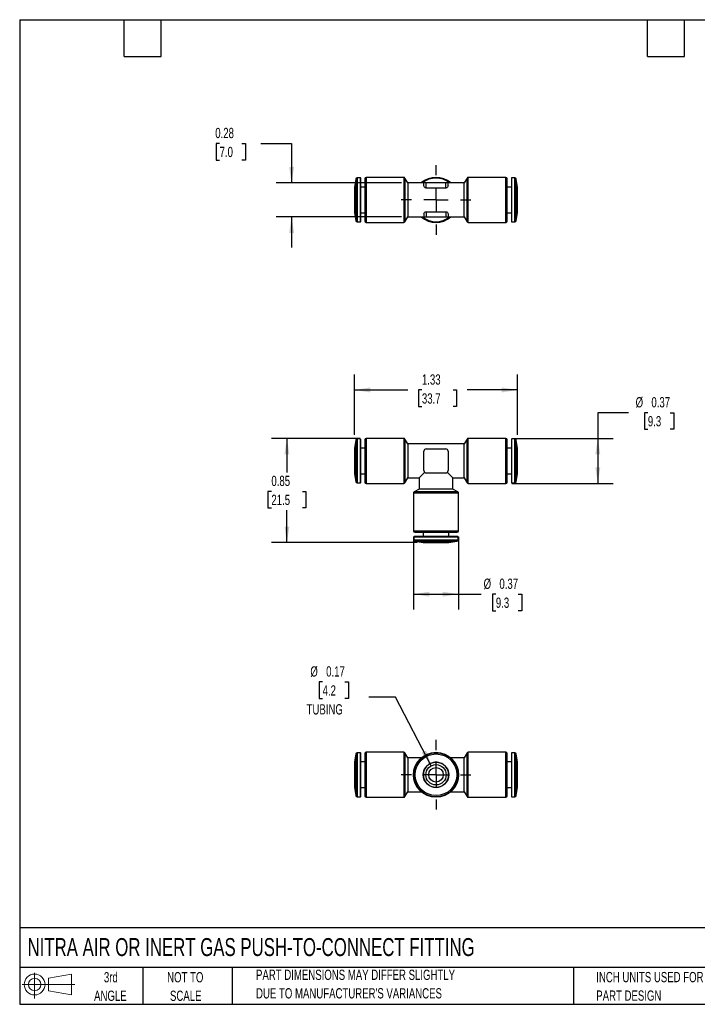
# Model space of a CAD drawing. Header units: inches. Extents: x 0.2 to 10.8, y 0.2 to 8.2.
# Tile 1 of 2: x 0.2 to 5.8, y 0.2 to 8.2. Entities that reach past the tile are written whole.
import ezdxf

# ---------------------------------------------------------------- set-up
doc = ezdxf.new("R2010")
doc.units = ezdxf.units.IN
doc.header["$MEASUREMENT"] = 0
doc.linetypes.add('CENTERX2', pattern=[0.8, 0.5, -0.1, 0.1, -0.1])
doc.layers.add('CENTER', color=40, linetype='CENTERX2')
doc.layers.add('SLD-DEFPOINTS', color=7, linetype='Continuous')
doc.layers.add('DIMENSIONS', color=140, linetype='Continuous', lineweight=25)
doc.layers.add('TEXT', color=140, linetype='Continuous', lineweight=25)
doc.styles.add('SLDTEXTSTYLE0', font='TXT', dxfattribs={"width": 0.7})
doc.dimstyles.new('SLDDIMSTYLE0', dxfattribs={"dimtxt": 0.084961, "dimasz": 0.13, "dimexe": 0, "dimexo": 0.0625, "dimgap": 0.02124, "dimtad": 0, "dimtih": 1, "dimtoh": 1, "dimrnd": 1e-09, "dimdsep": 46, "dimtxsty": 'SLDTEXTSTYLE0', "dimsah": 1, "dimcen": 0.09, "dimadec": 0, "dimazin": 2, "dimtfac": 1, "dimtofl": 0, "dimtmove": 0, "dimatfit": 3, "dimfxl": 0, "dimfrac": 2, "dimtolj": 1, "dimtzin": 12, "dimarcsym": 0})
doc.dimstyles.new('SLDDIMSTYLE1', dxfattribs={"dimtxt": 0.084961, "dimasz": 0.13, "dimexe": 0, "dimexo": 0.0625, "dimgap": 0.02124, "dimtad": 0, "dimtih": 1, "dimtoh": 1, "dimrnd": 1e-09, "dimzin": 12, "dimdsep": 46, "dimtxsty": 'SLDTEXTSTYLE0', "dimsah": 1, "dimcen": 0.09, "dimadec": 0, "dimazin": 3, "dimtfac": 1, "dimtofl": 0, "dimtmove": 0, "dimatfit": 3, "dimfxl": 0, "dimfrac": 2, "dimtolj": 1, "dimtzin": 12, "dimarcsym": 0})
doc.dimstyles.new('SLDDIMSTYLE2', dxfattribs={"dimtxt": 0.084961, "dimasz": 0.13, "dimexe": 0, "dimexo": 0.0625, "dimgap": 0.02124, "dimtad": 0, "dimtih": 1, "dimtoh": 1, "dimrnd": 1e-09, "dimdsep": 46, "dimtxsty": 'SLDTEXTSTYLE0', "dimsah": 1, "dimcen": 0, "dimadec": 0, "dimazin": 2, "dimtfac": 1, "dimtofl": 0, "dimtmove": 0, "dimatfit": 3, "dimfxl": 0, "dimfrac": 2, "dimtolj": 1, "dimtzin": 12, "dimarcsym": 0})
doc.dimstyles.new('SLDDIMSTYLE3', dxfattribs={"dimtxt": 0.084961, "dimasz": 0.13, "dimexe": 0, "dimexo": 0.0625, "dimgap": 0.02124, "dimtad": 0, "dimtih": 1, "dimtoh": 1, "dimrnd": 1e-09, "dimdsep": 46, "dimtxsty": 'SLDTEXTSTYLE0', "dimsah": 1, "dimcen": 0.09, "dimadec": 0, "dimazin": 2, "dimtfac": 1, "dimtmove": 0, "dimatfit": 0, "dimfxl": 0, "dimfrac": 2, "dimtolj": 1, "dimtzin": 12, "dimarcsym": 0})

# ---------------------------------------------------------------- blocks, each defined once
blk = doc.blocks.new('Block11')
at = {"color": 7, "linetype": 'Continuous', "lineweight": 18}
for p, q in [((0.1019, 0.2091), (0.1019, 0)), ((0.2157, 0.1641), (0.4006, 0.1981)), ((0.2157, 0.0628), (0.2157, 0.1641)), ((0.4006, 0.1981), (0.4006, 0.0288)), ((0, 0.1135), (0.4281, 0.1135)), ((0.2157, 0.0628), (0.4006, 0.0288))]:
    blk.add_line(p, q, dxfattribs=at)
for radius in [0.0846, 0.0506]:
    blk.add_circle((0.1019, 0.1135), radius, dxfattribs=at)
blk = doc.blocks.new('Block12')
at = {"layer": 'SLD-DEFPOINTS'}
blk.add_blockref('Block11', (0, 0), dxfattribs=at)
blk = doc.blocks.new('_D')
at = {"layer": 'DIMENSIONS'}
for p, q in [((5.1967, 5.0569), (4.9467, 5.0569)), ((4.9467, 5.0569), (4.9467, 4.848)), ((5.3533, 5.0569), (5.3248, 5.0569)), ((5.3248, 5.0569), (5.3248, 4.9219)), ((5.5351, 5.0569), (5.5637, 5.0569)), ((5.5637, 5.0569), (5.5637, 4.9219)), ((5.3248, 4.9219), (5.3533, 4.9219)), ((5.5637, 4.9219), (5.5351, 4.9219)), ((4.249, 4.848), (5.0717, 4.848)), ((4.9467, 4.848), (4.9467, 4.4818)), ((4.249, 4.4818), (5.0717, 4.4818))]:
    blk.add_line(p, q, dxfattribs=at)
for points in [[(4.9467, 4.848), (4.9267, 4.718), (4.9667, 4.718)], [(4.9467, 4.4818), (4.9667, 4.6118), (4.9267, 4.6118)]]:
    blk.add_solid(points, dxfattribs=at)
at = {"layer": 'DIMENSIONS', "char_height": 0.08333, "attachment_point": 1, "style": 'SLDTEXTSTYLE0'}
for s, insert in [('%%c', (5.2539, 5.1833)), ('0.37', (5.3821, 5.1833)), ('9.3', (5.3533, 5.0293))]:
    blk.add_mtext(s, dxfattribs=dict(at, insert=insert))
blk = doc.blocks.new('_D_1')
at = {"layer": 'DIMENSIONS'}
for p, q in [((3.4491, 4.0481), (3.4491, 3.4573)), ((3.8153, 4.0481), (3.8153, 3.4573)), ((3.4491, 3.5823), (3.8153, 3.5823)), ((3.8153, 3.5823), (3.9999, 3.5823)), ((4.1184, 3.5823), (4.0899, 3.5823)), ((4.0899, 3.5823), (4.0899, 3.4473)), ((4.3002, 3.5823), (4.3287, 3.5823)), ((4.3287, 3.5823), (4.3287, 3.4473)), ((4.0899, 3.4473), (4.1184, 3.4473)), ((4.3287, 3.4473), (4.3002, 3.4473))]:
    blk.add_line(p, q, dxfattribs=at)
for points in [[(3.4491, 3.5823), (3.5791, 3.5623), (3.5791, 3.6023)], [(3.8153, 3.5823), (3.6853, 3.6023), (3.6853, 3.5623)]]:
    blk.add_solid(points, dxfattribs=at)
at = {"layer": 'DIMENSIONS', "char_height": 0.08333, "attachment_point": 1, "style": 'SLDTEXTSTYLE0'}
for s, insert in [('%%c', (4.0189, 3.7088)), ('0.37', (4.1472, 3.7088)), ('9.3', (4.1184, 3.5547))]:
    blk.add_mtext(s, dxfattribs=dict(at, insert=insert))
blk = doc.blocks.new('_D_2')
at = {"layer": 'DIMENSIONS'}
for p, q in [((3.0154, 4.848), (2.296, 4.848)), ((2.421, 4.848), (2.421, 4.5719)), ((2.2948, 4.4179), (2.2663, 4.4179)), ((2.2663, 4.4179), (2.2663, 4.2828)), ((2.5473, 4.4179), (2.5758, 4.4179)), ((2.5758, 4.4179), (2.5758, 4.2828)), ((2.2663, 4.2828), (2.2948, 4.2828)), ((2.421, 4.0016), (2.421, 4.2638)), ((2.5758, 4.2828), (2.5473, 4.2828)), ((3.479, 4.0016), (2.296, 4.0016))]:
    blk.add_line(p, q, dxfattribs=at)
for points in [[(2.421, 4.848), (2.401, 4.718), (2.441, 4.718)], [(2.421, 4.0016), (2.441, 4.1316), (2.401, 4.1316)]]:
    blk.add_solid(points, dxfattribs=at)
at = {"layer": 'DIMENSIONS', "char_height": 0.08333, "attachment_point": 1, "style": 'SLDTEXTSTYLE0'}
for s, insert in [('0.85', (2.2948, 4.5443)), ('21.5', (2.2948, 4.3903))]:
    blk.add_mtext(s, dxfattribs=dict(at, insert=insert))
blk = doc.blocks.new('_D_3')
at = {"layer": 'DIMENSIONS'}
for p, q in [((2.9689, 4.878), (2.9689, 5.3667)), ((4.2954, 4.878), (4.2954, 5.3667)), ((2.9689, 5.2417), (3.4027, 5.2417)), ((3.5178, 5.2417), (3.4893, 5.2417)), ((3.4893, 5.2417), (3.4893, 5.1067)), ((3.7703, 5.2417), (3.7988, 5.2417)), ((3.7988, 5.2417), (3.7988, 5.1067)), ((4.2954, 5.2417), (3.8854, 5.2417)), ((3.4893, 5.1067), (3.5178, 5.1067)), ((3.7988, 5.1067), (3.7703, 5.1067))]:
    blk.add_line(p, q, dxfattribs=at)
for points in [[(2.9689, 5.2417), (3.0989, 5.2217), (3.0989, 5.2617)], [(4.2954, 5.2417), (4.1654, 5.2617), (4.1654, 5.2217)]]:
    blk.add_solid(points, dxfattribs=at)
at = {"layer": 'DIMENSIONS', "char_height": 0.08333, "attachment_point": 1, "style": 'SLDTEXTSTYLE0'}
for s, insert in [('1.33', (3.5178, 5.3681)), ('33.7', (3.5178, 5.2141))]:
    blk.add_mtext(s, dxfattribs=dict(at, insert=insert))
blk = doc.blocks.new('_D_5')
at = {"layer": 'DIMENSIONS'}
for p, q in [((1.874, 7.2447), (1.8455, 7.2447)), ((1.8455, 7.2447), (1.8455, 7.1096)), ((2.0558, 7.2447), (2.0843, 7.2447)), ((2.0843, 7.2447), (2.0843, 7.1096)), ((2.209, 7.2447), (2.459, 7.2447)), ((2.459, 7.2447), (2.459, 6.9237)), ((1.8455, 7.1096), (1.874, 7.1096)), ((2.0843, 7.1096), (2.0558, 7.1096)), ((3.3525, 6.9237), (2.334, 6.9237)), ((3.3525, 6.6481), (2.334, 6.6481)), ((2.459, 6.6481), (2.459, 6.3981))]:
    blk.add_line(p, q, dxfattribs=at)
for points in [[(2.459, 6.9237), (2.479, 7.0537), (2.439, 7.0537)], [(2.459, 6.6481), (2.439, 6.5181), (2.479, 6.5181)]]:
    blk.add_solid(points, dxfattribs=at)
at = {"layer": 'DIMENSIONS', "char_height": 0.08333, "attachment_point": 1, "style": 'SLDTEXTSTYLE0'}
for s, insert in [('0.28', (1.8387, 7.3711)), ('7.0', (1.874, 7.2171))]:
    blk.add_mtext(s, dxfattribs=dict(at, insert=insert))
blk = doc.blocks.new('SW_CENTERMARKSYMBOL_1')
at = {"layer": 'CENTER', "color": 0}
for p, q in [((0, 0.2), (0, 0.2831)), ((0, 0), (0, 0.1)), ((-0.2, 0), (-0.2831, 0)), ((0, 0), (-0.1, 0)), ((0, 0), (0, -0.1)), ((0, 0), (0.1, 0)), ((0.2, 0), (0.2831, 0)), ((0, -0.2), (0, -0.2831))]:
    blk.add_line(p, q, dxfattribs=at)
blk = doc.blocks.new('_D_6')
at = {"layer": 'DIMENSIONS'}
for p, q in [((2.711, 2.8697), (2.6824, 2.8697)), ((2.6824, 2.8697), (2.6824, 2.7347)), ((2.8928, 2.8697), (2.9213, 2.8697)), ((2.9213, 2.8697), (2.9213, 2.7347)), ((2.6824, 2.7347), (2.711, 2.7347)), ((2.9213, 2.7347), (2.8928, 2.7347)), ((3.3043, 2.7464), (3.0855, 2.7464)), ((3.5941, 2.1882), (3.3043, 2.7464))]:
    blk.add_line(p, q, dxfattribs=at)
blk.add_solid([(3.5941, 2.1882), (3.5519, 2.3128), (3.5164, 2.2944)], dxfattribs=at)
at = {"layer": 'DIMENSIONS', "char_height": 0.08333, "attachment_point": 1, "style": 'SLDTEXTSTYLE0'}
for s, insert in [('%%c', (2.6115, 2.9962)), ('0.17', (2.7398, 2.9962)), ('4.2', (2.711, 2.8421)), ('TUBING', (2.5807, 2.6881))]:
    blk.add_mtext(s, dxfattribs=dict(at, insert=insert))
blk = doc.blocks.new('SW_CENTERMARKSYMBOL_2')
at = {"layer": 'CENTER', "color": 0}
for p, q in [((0, 0.2), (0, 0.2831)), ((0, 0), (0, 0.1)), ((-0.2, 0), (-0.2831, 0)), ((0, 0), (-0.1, 0)), ((0, 0), (0, -0.1)), ((0, 0), (0.1, 0)), ((0.2, 0), (0.2831, 0)), ((0, -0.2), (0, -0.2831))]:
    blk.add_line(p, q, dxfattribs=at)

msp = doc.modelspace()

# ---------------------------------------------------------------- linework, layer by layer
for p, q in [((3.0162, 6.9651), (2.9922, 6.9651)), ((2.9922, 6.9651), (2.9922, 6.7859)), ((3.0162, 6.9651), (3.0162, 6.7859)), ((3.0201, 6.9611), (3.0201, 6.7859)), ((3.3696, 6.969), (3.0654, 6.969)), ((3.0654, 6.969), (3.0654, 6.7859)), ((3.3696, 6.969), (3.3696, 6.7859)), ((3.4025, 6.9237), (3.3798, 6.9631)), ((3.3798, 6.9631), (3.3798, 6.7859)), ((3.8846, 6.9631), (3.8619, 6.9237)), ((3.8846, 6.7859), (3.8846, 6.9631)), ((4.199, 6.969), (3.8948, 6.969)), ((3.8948, 6.7859), (3.8948, 6.969)), ((4.199, 6.7859), (4.199, 6.969)), ((4.2443, 6.9611), (4.2443, 6.7859)), ((4.2722, 6.9651), (4.2482, 6.9651)), ((4.2482, 6.7859), (4.2482, 6.9651)), ((4.2722, 6.7859), (4.2722, 6.9651)), ((2.9806, 6.9553), (2.9689, 6.8892)), ((2.9689, 6.8892), (2.9689, 6.7859)), ((2.9806, 6.9553), (2.9806, 6.7859)), ((3.0536, 6.8903), (3.0201, 6.8903)), ((3.0536, 6.9572), (3.0536, 6.7859)), ((3.5338, 6.9237), (3.4025, 6.9237)), ((3.4025, 6.9237), (3.4025, 6.7859)), ((3.5338, 6.899), (3.5338, 6.9237)), ((3.5535, 6.9237), (3.5338, 6.9237)), ((3.5535, 6.8824), (3.5535, 6.9237)), ((3.7109, 6.9237), (3.5535, 6.9237)), ((3.7109, 6.8824), (3.5535, 6.8824)), ((3.7109, 6.8824), (3.7109, 6.9237)), ((3.7306, 6.9237), (3.7109, 6.9237)), ((3.8619, 6.9237), (3.7306, 6.9237)), ((3.7306, 6.899), (3.7306, 6.9237)), ((3.8619, 6.7859), (3.8619, 6.9237)), ((4.2443, 6.8903), (4.2108, 6.8903)), ((4.2954, 6.8892), (4.2838, 6.9553)), ((4.2838, 6.7859), (4.2838, 6.9553)), ((2.9806, 6.7859), (2.9806, 6.6166)), ((2.9922, 6.7859), (2.9922, 6.6068)), ((3.0162, 6.7859), (3.0162, 6.6068)), ((3.0654, 6.7859), (3.0654, 6.6029)), ((3.3696, 6.7859), (3.3696, 6.6029)), ((3.3798, 6.7859), (3.3798, 6.6088)), ((3.4025, 6.7859), (3.4025, 6.6481)), ((3.8619, 6.6481), (3.8619, 6.7859)), ((3.8846, 6.6088), (3.8846, 6.7859)), ((3.8948, 6.6029), (3.8948, 6.7859)), ((4.199, 6.6029), (4.199, 6.7859)), ((4.2108, 6.6147), (4.2108, 6.7859)), ((4.2482, 6.6068), (4.2482, 6.7859)), ((4.2722, 6.6068), (4.2722, 6.7859)), ((4.2838, 6.6166), (4.2838, 6.7859)), ((4.2954, 6.6827), (4.2954, 6.7859)), ((2.9689, 6.6827), (2.9806, 6.6166)), ((3.0201, 6.6816), (3.0536, 6.6816)), ((3.3798, 6.6088), (3.4025, 6.6481)), ((3.4025, 6.6481), (3.5338, 6.6481)), ((3.5338, 6.6728), (3.5338, 6.6481)), ((3.5338, 6.6481), (3.5535, 6.6481)), ((3.5535, 6.6895), (3.7109, 6.6895)), ((3.5535, 6.6895), (3.5535, 6.6481)), ((3.5535, 6.6481), (3.7109, 6.6481)), ((3.7109, 6.6895), (3.7109, 6.6481)), ((3.7109, 6.6481), (3.7306, 6.6481)), ((3.7306, 6.6728), (3.7306, 6.6481)), ((3.7306, 6.6481), (3.8619, 6.6481)), ((3.8619, 6.6481), (3.8846, 6.6088)), ((4.2108, 6.6816), (4.2443, 6.6816)), ((4.2838, 6.6166), (4.2954, 6.6827)), ((2.9922, 6.6068), (3.0162, 6.6068)), ((3.0654, 6.6029), (3.3696, 6.6029)), ((3.8948, 6.6029), (4.199, 6.6029)), ((4.2482, 6.6068), (4.2722, 6.6068)), ((2.9806, 4.8343), (2.9689, 4.7681)), ((2.9806, 4.8343), (2.9806, 4.4955)), ((3.0162, 4.844), (2.9922, 4.844)), ((2.9922, 4.844), (2.9922, 4.4858)), ((3.0162, 4.844), (3.0162, 4.4858)), ((3.3696, 4.848), (3.0654, 4.848)), ((3.0654, 4.848), (3.0654, 4.4818)), ((3.3696, 4.848), (3.3696, 4.4818)), ((3.4025, 4.8027), (3.3798, 4.8421)), ((3.3798, 4.8421), (3.3798, 4.4877)), ((3.8619, 4.8027), (3.4025, 4.8027)), ((3.4025, 4.8027), (3.4025, 4.5271)), ((3.8846, 4.8421), (3.8619, 4.8027)), ((3.8619, 4.5271), (3.8619, 4.8027)), ((3.8846, 4.4877), (3.8846, 4.8421)), ((4.199, 4.848), (3.8948, 4.848)), ((3.8948, 4.4818), (3.8948, 4.848)), ((4.199, 4.4818), (4.199, 4.848)), ((4.2108, 4.4936), (4.2108, 4.8361)), ((4.2722, 4.844), (4.2482, 4.844)), ((4.2482, 4.4858), (4.2482, 4.844)), ((4.2722, 4.4858), (4.2722, 4.844)), ((4.2954, 4.7681), (4.2838, 4.8343)), ((4.2838, 4.4955), (4.2838, 4.8343)), ((3.0536, 4.7692), (3.0201, 4.7692)), ((3.5338, 4.6649), (3.5338, 4.7436)), ((3.5535, 4.7633), (3.7109, 4.7633)), ((3.7306, 4.7436), (3.7306, 4.6649)), ((4.2443, 4.7692), (4.2108, 4.7692)), ((4.2954, 4.5617), (4.2954, 4.7681)), ((3.5338, 4.5861), (3.5338, 4.6649)), ((3.7306, 4.6649), (3.7306, 4.5861)), ((2.9689, 4.5617), (2.9806, 4.4955)), ((3.0201, 4.5606), (3.0536, 4.5606)), ((3.5395, 4.5722), (3.4944, 4.5271)), ((3.6322, 4.5665), (3.5535, 4.5665)), ((3.7109, 4.5665), (3.6322, 4.5665)), ((3.77, 4.5271), (3.7249, 4.5722)), ((4.2108, 4.5606), (4.2443, 4.5606)), ((4.2838, 4.4955), (4.2954, 4.5617)), ((2.9922, 4.4858), (3.0162, 4.4858)), ((3.0654, 4.4818), (3.3696, 4.4818)), ((3.3798, 4.4877), (3.4025, 4.5271)), ((3.4025, 4.5271), (3.4944, 4.5271)), ((3.4944, 4.5271), (3.4944, 4.4352)), ((3.77, 4.4352), (3.77, 4.5271)), ((3.77, 4.5271), (3.8619, 4.5271)), ((3.8619, 4.5271), (3.8846, 4.4877)), ((3.8948, 4.4818), (4.199, 4.4818)), ((4.2482, 4.4858), (4.2722, 4.4858)), ((3.4491, 4.4023), (3.4491, 4.0981)), ((3.8153, 4.4023), (3.4491, 4.4023)), ((3.4944, 4.4352), (3.455, 4.4125)), ((3.8094, 4.4125), (3.455, 4.4125)), ((3.77, 4.4352), (3.4944, 4.4352)), ((3.8094, 4.4125), (3.77, 4.4352)), ((3.8153, 4.0981), (3.8153, 4.4023)), ((3.4491, 4.0981), (3.8153, 4.0981)), ((3.4609, 4.0862), (3.8035, 4.0862)), ((3.5279, 4.0862), (3.5279, 4.0528)), ((3.7365, 4.0528), (3.7365, 4.0862)), ((3.4531, 4.0489), (3.4531, 4.0249)), ((3.4531, 4.0489), (3.8113, 4.0489)), ((3.4531, 4.0249), (3.8113, 4.0249)), ((3.457, 4.0528), (3.8074, 4.0528)), ((3.4628, 4.0133), (3.529, 4.0016)), ((3.4628, 4.0133), (3.8016, 4.0133)), ((3.529, 4.0016), (3.7354, 4.0016)), ((3.7354, 4.0016), (3.8016, 4.0133)), ((3.8113, 4.0249), (3.8113, 4.0489)), ((2.9806, 2.2842), (2.9689, 2.2181)), ((2.9806, 2.2842), (2.9806, 1.9455)), ((3.0162, 2.294), (2.9922, 2.294)), ((2.9922, 2.294), (2.9922, 1.9357)), ((3.0162, 2.294), (3.0162, 1.9357)), ((3.3696, 2.2979), (3.0654, 2.2979)), ((3.0654, 2.2979), (3.0654, 1.9318)), ((3.3696, 2.2979), (3.3696, 1.9318)), ((3.4025, 2.2526), (3.3798, 2.292)), ((3.3798, 2.292), (3.3798, 1.9377)), ((3.5117, 2.2526), (3.4025, 2.2526)), ((3.4025, 2.2526), (3.4025, 1.9771)), ((3.8619, 2.2526), (3.7527, 2.2526)), ((3.8846, 2.292), (3.8619, 2.2526)), ((3.8619, 1.9771), (3.8619, 2.2526)), ((3.8846, 1.9377), (3.8846, 2.292)), ((4.199, 2.2979), (3.8948, 2.2979)), ((3.8948, 1.9318), (3.8948, 2.2979)), ((4.199, 1.9318), (4.199, 2.2979)), ((4.2722, 2.294), (4.2482, 2.294)), ((4.2482, 1.9357), (4.2482, 2.294)), ((4.2722, 1.9357), (4.2722, 2.294)), ((4.2954, 2.2181), (4.2838, 2.2842)), ((4.2838, 1.9455), (4.2838, 2.2842)), ((3.0536, 2.2192), (3.0201, 2.2192)), ((4.2443, 2.2192), (4.2108, 2.2192)), ((2.9689, 2.0116), (2.9806, 1.9455)), ((3.0201, 2.0105), (3.0536, 2.0105)), ((4.2108, 2.0105), (4.2443, 2.0105)), ((4.2838, 1.9455), (4.2954, 2.0116)), ((2.9922, 1.9357), (3.0162, 1.9357)), ((3.0654, 1.9318), (3.3696, 1.9318)), ((3.3798, 1.9377), (3.4025, 1.9771)), ((3.4025, 1.9771), (3.5117, 1.9771)), ((3.7527, 1.9771), (3.8619, 1.9771)), ((3.8619, 1.9771), (3.8846, 1.9377)), ((3.8948, 1.9318), (4.199, 1.9318)), ((4.2482, 1.9357), (4.2722, 1.9357))]:
    msp.add_line(p, q)
for radius in [0.1831, 0.1791, 0.1694, 0.1032, 0.0827, 0.0591]:
    msp.add_circle((3.6322, 2.1149), radius)
for centre, radius, start, end in [((2.9922, 6.9533), 0.0118, 90, 170), ((3.0162, 6.9611), 0.00394, 0, 90), ((3.0654, 6.9572), 0.0118, 90, 180), ((3.3696, 6.9572), 0.0118, 30, 90), ((3.6322, 6.7859), 0.1831, 48.82378, 131.17622), ((3.6322, 6.7859), 0.1772, 51.05756, 128.94244), ((3.8948, 6.9572), 0.0118, 90, 150), ((4.199, 6.9572), 0.0118, 0, 90), ((4.2482, 6.9611), 0.00394, 90, 180), ((4.2722, 6.9533), 0.0118, 10, 90), ((3.6322, 6.7859), 0.1831, 228.82378, 311.17622), ((3.6322, 6.7859), 0.1772, 231.05756, 308.94244), ((2.9922, 6.6186), 0.0118, 190, 270), ((3.0162, 6.6107), 0.00394, 270, 0), ((3.0654, 6.6147), 0.0118, 180, 270), ((3.3696, 6.6147), 0.0118, 270, 330), ((3.8948, 6.6147), 0.0118, 210, 270), ((4.199, 6.6147), 0.0118, 270, 0), ((4.2482, 6.6107), 0.00394, 180, 270), ((4.2722, 6.6186), 0.0118, 270, 350), ((2.9922, 4.8322), 0.0118, 90, 170), ((3.0162, 4.8401), 0.00394, 0, 90), ((3.0654, 4.8361), 0.0118, 90, 180), ((3.3696, 4.8361), 0.0118, 30, 90), ((3.8948, 4.8361), 0.0118, 90, 150), ((4.199, 4.8361), 0.0118, 360, 90), ((4.2482, 4.8401), 0.00394, 90, 180), ((4.2722, 4.8322), 0.0118, 10, 90), ((3.5535, 4.7436), 0.0197, 90, 180), ((3.7109, 4.7436), 0.0197, 360, 90), ((3.5535, 4.5861), 0.0197, 180, 270), ((3.7109, 4.5861), 0.0197, 270, 0), ((2.9922, 4.4976), 0.0118, 190, 270), ((3.0162, 4.4897), 0.00394, 270, 0), ((3.0654, 4.4936), 0.0118, 180, 270), ((3.3696, 4.4936), 0.0118, 270, 330), ((3.8948, 4.4936), 0.0118, 210, 270), ((4.199, 4.4936), 0.0118, 270, 360), ((4.2482, 4.4897), 0.00394, 180, 270), ((4.2722, 4.4976), 0.0118, 270, 350), ((3.4609, 4.4023), 0.0118, 120, 180), ((3.8035, 4.4023), 0.0118, 0, 60), ((3.4609, 4.0981), 0.0118, 180, 270), ((3.8035, 4.0981), 0.0118, 270, 360), ((3.457, 4.0489), 0.00394, 90, 180), ((3.4649, 4.0249), 0.0118, 180, 260), ((3.7995, 4.0249), 0.0118, 280, 0), ((3.8074, 4.0489), 0.00394, 0, 90), ((2.9922, 2.2822), 0.0118, 90, 170), ((3.0162, 2.29), 0.00394, 0, 90), ((3.0654, 2.2861), 0.0118, 90, 180), ((3.3696, 2.2861), 0.0118, 30, 90), ((3.8948, 2.2861), 0.0118, 90, 150), ((4.199, 2.2861), 0.0118, 0, 90), ((4.2482, 2.29), 0.00394, 90, 180), ((4.2722, 2.2822), 0.0118, 10, 90), ((2.9922, 1.9475), 0.0118, 190, 270), ((3.0162, 1.9397), 0.00394, 270, 0), ((3.0654, 1.9436), 0.0118, 180, 270), ((3.3696, 1.9436), 0.0118, 270, 330), ((3.8948, 1.9436), 0.0118, 210, 270), ((4.199, 1.9436), 0.0118, 270, 0), ((4.2482, 1.9397), 0.00394, 180, 270), ((4.2722, 1.9475), 0.0118, 270, 350)]:
    msp.add_arc(centre, radius, start, end)
for points, knots in [([(3.5535, 6.8824), (3.5504, 6.8824), (3.5475, 6.8831), (3.5426, 6.8854), (3.5405, 6.8869), (3.5355, 6.8919), (3.5338, 6.8956), (3.5338, 6.899)], [0, 0, 0, 0, 0.25, 0.25, 0.5, 0.5, 1, 1, 1, 1]), ([(3.7306, 6.899), (3.7306, 6.8956), (3.7289, 6.8919), (3.7239, 6.887), (3.7219, 6.8854), (3.7169, 6.8831), (3.714, 6.8824), (3.7109, 6.8824)], [0, 0, 0, 0, 0.5, 0.5, 0.75, 0.75, 1, 1, 1, 1]), ([(4.2954, 6.7859), (4.2954, 6.7994), (4.2954, 6.8129), (4.2954, 6.8379), (4.2954, 6.8494), (4.2954, 6.8685), (4.2954, 6.8761), (4.2954, 6.8865), (4.2954, 6.8892), (4.2954, 6.8892)], [0, 0, 0, 0, 0.25, 0.25, 0.5, 0.5, 0.75, 0.75, 1, 1, 1, 1]), ([(2.9689, 6.7859), (2.9689, 6.7724), (2.9689, 6.7589), (2.9689, 6.7339), (2.9689, 6.7225), (2.9689, 6.7034), (2.9689, 6.6957), (2.9689, 6.6854), (2.9689, 6.6827), (2.9689, 6.6827)], [0, 0, 0, 0, 0.25, 0.25, 0.5, 0.5, 0.75, 0.75, 1, 1, 1, 1]), ([(3.0201, 6.7859), (3.0201, 6.7832), (3.0201, 6.7776), (3.0201, 6.7694), (3.0201, 6.7612), (3.0201, 6.7531), (3.0201, 6.7451), (3.0201, 6.7371), (3.0201, 6.7292), (3.0201, 6.7185), (3.0201, 6.7052), (3.0201, 6.6898), (3.0201, 6.6753), (3.0201, 6.6618), (3.0201, 6.6497), (3.0201, 6.6391), (3.0201, 6.6301), (3.0201, 6.6229), (3.0201, 6.6174), (3.0201, 6.6136), (3.0201, 6.6112), (3.0201, 6.6109), (3.0201, 6.6107)], [0, 0, 0, 0, 0.030233, 0.060267, 0.090169, 0.120005, 0.149844, 0.179752, 0.209798, 0.240047, 0.304322, 0.368672, 0.434314, 0.500033, 0.565675, 0.631394, 0.695669, 0.760018, 0.820255, 0.879971, 0.939707, 1, 1, 1, 1]), ([(3.5338, 6.6728), (3.5338, 6.6763), (3.5355, 6.68), (3.5405, 6.6849), (3.5425, 6.6864), (3.5475, 6.6888), (3.5504, 6.6895), (3.5535, 6.6895)], [0, 0, 0, 0, 0.5, 0.5, 0.75, 0.75, 1, 1, 1, 1]), ([(3.7109, 6.6895), (3.714, 6.6895), (3.7169, 6.6888), (3.7218, 6.6865), (3.7239, 6.6849), (3.7289, 6.68), (3.7306, 6.6763), (3.7306, 6.6728)], [0, 0, 0, 0, 0.25, 0.25, 0.5, 0.5, 1, 1, 1, 1]), ([(3.0201, 4.8401), (3.0201, 4.84), (3.0201, 4.84), (3.0201, 4.8394), (3.0201, 4.8384), (3.0201, 4.8371), (3.0201, 4.8353), (3.0201, 4.8332), (3.0201, 4.8307), (3.0201, 4.8268), (3.0201, 4.8207), (3.0201, 4.8117), (3.0201, 4.8011), (3.0201, 4.785), (3.0201, 4.7616), (3.0201, 4.7305), (3.0201, 4.6979), (3.0201, 4.6649), (3.0201, 4.6319), (3.0201, 4.5993), (3.0201, 4.5681), (3.0201, 4.5448), (3.0201, 4.5287), (3.0201, 4.5181), (3.0201, 4.5091), (3.0201, 4.5019), (3.0201, 4.4964), (3.0201, 4.4925), (3.0201, 4.4901), (3.0201, 4.4898), (3.0201, 4.4897)], [0, 0, 0, 0, 0.015126, 0.030153, 0.045113, 0.060041, 0.07497, 0.089934, 0.104966, 0.120101, 0.152259, 0.184454, 0.217296, 0.250177, 0.315812, 0.380083, 0.440031, 0.500016, 0.559964, 0.61995, 0.684221, 0.749856, 0.782698, 0.815579, 0.847737, 0.879932, 0.91007, 0.939947, 0.969834, 1, 1, 1, 1]), ([(3.0536, 4.8361), (3.0536, 4.8361), (3.0536, 4.7594), (3.0536, 4.5704), (3.0536, 4.4936), (3.0536, 4.4936)], [0, 0, 0, 0, 0.5, 0.5, 1, 1, 1, 1]), ([(4.2443, 4.8401), (4.2443, 4.8401), (4.2443, 4.7616), (4.2443, 4.5682), (4.2443, 4.4897), (4.2443, 4.4897)], [0, 0, 0, 0, 0.5, 0.5, 1, 1, 1, 1]), ([(2.9689, 4.7681), (2.9689, 4.7681), (2.9689, 4.7654), (2.9689, 4.7551), (2.9689, 4.7474), (2.9689, 4.7283), (2.9689, 4.7169), (2.9689, 4.6919), (2.9689, 4.6784), (2.9689, 4.6514), (2.9689, 4.6379), (2.9689, 4.6129), (2.9689, 4.6015), (2.9689, 4.5823), (2.9689, 4.5747), (2.9689, 4.5644), (2.9689, 4.5617), (2.9689, 4.5617)], [0, 0, 0, 0, 0.125, 0.125, 0.25, 0.25, 0.375, 0.375, 0.5, 0.5, 0.625, 0.625, 0.75, 0.75, 0.875, 0.875, 1, 1, 1, 1]), ([(3.0201, 2.29), (3.0201, 2.29), (3.0201, 2.2899), (3.0201, 2.2893), (3.0201, 2.2884), (3.0201, 2.287), (3.0201, 2.2853), (3.0201, 2.2832), (3.0201, 2.2807), (3.0201, 2.2767), (3.0201, 2.2707), (3.0201, 2.2617), (3.0201, 2.2511), (3.0201, 2.2349), (3.0201, 2.2116), (3.0201, 2.1805), (3.0201, 2.1479), (3.0201, 2.1149), (3.0201, 2.0818), (3.0201, 2.0492), (3.0201, 2.0181), (3.0201, 1.9948), (3.0201, 1.9786), (3.0201, 1.968), (3.0201, 1.959), (3.0201, 1.9518), (3.0201, 1.9463), (3.0201, 1.9425), (3.0201, 1.9401), (3.0201, 1.9398), (3.0201, 1.9397)], [0, 0, 0, 0, 0.015122, 0.030146, 0.045105, 0.060032, 0.074961, 0.089927, 0.104962, 0.120101, 0.152259, 0.184454, 0.217297, 0.250177, 0.315812, 0.380083, 0.440031, 0.500017, 0.559965, 0.619951, 0.684221, 0.749856, 0.782698, 0.815579, 0.847737, 0.879932, 0.91007, 0.939947, 0.969834, 1, 1, 1, 1]), ([(3.0536, 2.2861), (3.0536, 2.2861), (3.0536, 2.2681), (3.0536, 2.2038), (3.0536, 2.1603), (3.0536, 2.0694), (3.0536, 2.0259), (3.0536, 1.9616), (3.0536, 1.9436), (3.0536, 1.9436)], [0, 0, 0, 0, 0.25, 0.25, 0.5, 0.5, 0.75, 0.75, 1, 1, 1, 1]), ([(4.2108, 1.9436), (4.2108, 1.9436), (4.2108, 2.0203), (4.2108, 2.2094), (4.2108, 2.2861), (4.2108, 2.2861)], [0, 0, 0, 0, 0.5, 0.5, 1, 1, 1, 1]), ([(4.2443, 2.29), (4.2443, 2.29), (4.2443, 2.2115), (4.2443, 2.0182), (4.2443, 1.9397), (4.2443, 1.9397)], [0, 0, 0, 0, 0.5, 0.5, 1, 1, 1, 1]), ([(2.9689, 2.2181), (2.9689, 2.2181), (2.9689, 2.2154), (2.9689, 2.205), (2.9689, 2.1974), (2.9689, 2.1783), (2.9689, 2.1668), (2.9689, 2.1419), (2.9689, 2.1284), (2.9689, 2.1013), (2.9689, 2.0878), (2.9689, 2.0629), (2.9689, 2.0514), (2.9689, 2.0323), (2.9689, 2.0247), (2.9689, 2.0143), (2.9689, 2.0116), (2.9689, 2.0116)], [0, 0, 0, 0, 0.125, 0.125, 0.25, 0.25, 0.375, 0.375, 0.5, 0.5, 0.625, 0.625, 0.75, 0.75, 0.875, 0.875, 1, 1, 1, 1]), ([(3.7346, 2.1149), (3.7346, 2.1084), (3.7334, 2.0956), (3.7278, 2.0764), (3.7184, 2.0582), (3.7051, 2.042), (3.6888, 2.0287), (3.6706, 2.0193), (3.6515, 2.0137), (3.6322, 2.0119), (3.6129, 2.0137), (3.5938, 2.0193), (3.5756, 2.0287), (3.5593, 2.042), (3.546, 2.0582), (3.5366, 2.0764), (3.531, 2.0955), (3.5292, 2.1148), (3.531, 2.1341), (3.5366, 2.1533), (3.546, 2.1715), (3.5593, 2.1877), (3.5756, 2.201), (3.5938, 2.2104), (3.6129, 2.216), (3.6322, 2.2178), (3.6515, 2.216), (3.6706, 2.2104), (3.6888, 2.201), (3.7051, 2.1877), (3.7184, 2.1715), (3.7278, 2.1533), (3.7334, 2.1342), (3.7346, 2.1213), (3.7346, 2.1149)], [0, 0, 0, 0, 0.029993, 0.060002, 0.092484, 0.125, 0.157482, 0.189998, 0.219982, 0.25, 0.279984, 0.310002, 0.342484, 0.375, 0.407482, 0.439998, 0.469982, 0.5, 0.529984, 0.560002, 0.592484, 0.625, 0.657482, 0.689998, 0.719982, 0.75, 0.779984, 0.810002, 0.842484, 0.875, 0.907482, 0.939998, 0.969991, 1, 1, 1, 1]), ([(4.2954, 2.0116), (4.2954, 2.0116), (4.2954, 2.0143), (4.2954, 2.0247), (4.2954, 2.0323), (4.2954, 2.0514), (4.2954, 2.0629), (4.2954, 2.0878), (4.2954, 2.1013), (4.2954, 2.1284), (4.2954, 2.1419), (4.2954, 2.1668), (4.2954, 2.1783), (4.2954, 2.1974), (4.2954, 2.205), (4.2954, 2.2154), (4.2954, 2.2181), (4.2954, 2.2181)], [0, 0, 0, 0, 0.125, 0.125, 0.25, 0.25, 0.375, 0.375, 0.5, 0.5, 0.625, 0.625, 0.75, 0.75, 0.875, 0.875, 1, 1, 1, 1])]:
    msp.add_open_spline(points, degree=3, knots=knots)
for points in [[(4.2108, 6.7859), (4.2108, 6.8805), (4.2108, 6.9572), (4.2108, 6.9572)], [(3.0536, 6.7859), (3.0536, 6.6914), (3.0536, 6.6147), (3.0536, 6.6147)], [(4.2443, 6.7859), (4.2443, 6.6892), (4.2443, 6.6107), (4.2443, 6.6107)]]:
    msp.add_open_spline(points, degree=3)
at = {"layer": 'TEXT'}
for p, q in [((0.25, 8.25), (10.75, 8.25)), ((0.25, 8.25), (0.25, 0.25)), ((1.1, 7.95), (1.1, 8.25)), ((1.4, 7.95), (1.4, 8.25)), ((5.35, 7.95), (5.35, 8.25)), ((5.65, 7.95), (5.65, 8.25)), ((1.1, 7.95), (1.4, 7.95)), ((5.35, 7.95), (5.65, 7.95)), ((10.75, 0.8711), (0.25, 0.8711)), ((10.75, 0.55), (0.25, 0.55)), ((1.25, 0.55), (1.25, 0.25)), ((1.9768, 0.55), (1.9768, 0.25)), ((4.7499, 0.55), (4.7499, 0.25)), ((0.25, 0.25), (10.75, 0.25))]:
    msp.add_line(p, q, dxfattribs=at)

# ---------------------------------------------------------------- block references
at = {"layer": 'CENTER'}
for name, p in [('SW_CENTERMARKSYMBOL_1', (3.6322, 6.7859)), ('SW_CENTERMARKSYMBOL_2', (3.6322, 2.1149))]:
    msp.add_blockref(name, p, dxfattribs=at)
at = {"layer": 'SLD-DEFPOINTS'}
msp.add_blockref('Block12', (0.2692, 0.2974), dxfattribs=at)

# ---------------------------------------------------------------- texts
at = {"layer": 'TEXT', "style": 'SLDTEXTSTYLE0'}
for s, insert, char_height, attachment_point in [('NITRA AIR OR INERT GAS PUSH-TO-CONNECT FITTING', (0.3136, 0.788), 0.145833, 1), ('3rd', (0.9906, 0.5117), 0.08333, 2), ('NOT TO', (1.5951, 0.5117), 0.08333, 2), ('PART DIMENSIONS MAY DIFFER SLIGHTLY', (2.1701, 0.5315), 0.083333, 1), ('INCH UNITS USED FOR', (4.9342, 0.5129), 0.083333, 1), ('ANGLE', (0.9868, 0.3612), 0.08333, 2), ('SCALE', (1.5989, 0.3612), 0.08333, 2), ("DUE TO MANUFACTURER'S VARIANCES", (2.1701, 0.381), 0.083333, 1), ('PART DESIGN', (4.9342, 0.3624), 0.083333, 1)]:
    msp.add_mtext(s, dxfattribs=dict(at, insert=insert, char_height=char_height, attachment_point=attachment_point))

# ---------------------------------------------------------------- dimensions: what is measured, and where the dimension line sits
at = {"layer": 'DIMENSIONS'}
for base, p1, p2, angle, dimstyle, picture, middle in [((2.459, 6.6481), (3.4025, 6.9237), (3.4025, 6.6481), 90, 'SLDDIMSTYLE3', '_D_5', (2.459, 7.2447)), ((4.2954, 5.2417), (2.9689, 4.7681), (4.2954, 4.7681), 0, 'SLDDIMSTYLE1', '_D_3', (3.6441, 5.2417)), ((2.421, 4.848), (3.529, 4.0016), (3.0654, 4.848), 90, 'SLDDIMSTYLE0', '_D_2', (2.421, 4.4179))]:
    dim = msp.add_linear_dim(base=base, p1=p1, p2=p2, angle=angle, dimstyle=dimstyle, dxfattribs=at)
    dim.commit()
    dim.dimension.update_dxf_attribs({"geometry": picture, "text_midpoint": middle, "dimtype": 160})
for base, p1, p2, angle, picture, middle in [((4.9467, 4.4818), (4.199, 4.848), (4.199, 4.4818), 90, '_D', (4.9467, 5.0569)), ((3.4491, 3.5823), (3.8153, 4.0981), (3.4491, 4.0981), 0, '_D_1', (4.2093, 3.5823))]:
    dim = msp.add_linear_dim(base=base, p1=p1, p2=p2, angle=angle, text='%%c<>', dimstyle='SLDDIMSTYLE0', dxfattribs=at)
    dim.commit()
    dim.dimension.update_dxf_attribs({"geometry": picture, "text_midpoint": middle, "dimtype": 160})
dim = msp.add_diameter_dim_2p(p1=(3.6703, 2.0415), p2=(3.5941, 2.1882), text='<>\\PTUBING', dimstyle='SLDDIMSTYLE2', dxfattribs=at)
dim.commit()
dim.dimension.update_dxf_attribs({"geometry": '_D_6', "text_midpoint": (2.8019, 2.7903), "dimtype": 163})

doc.saveas('drawing.dxf')
